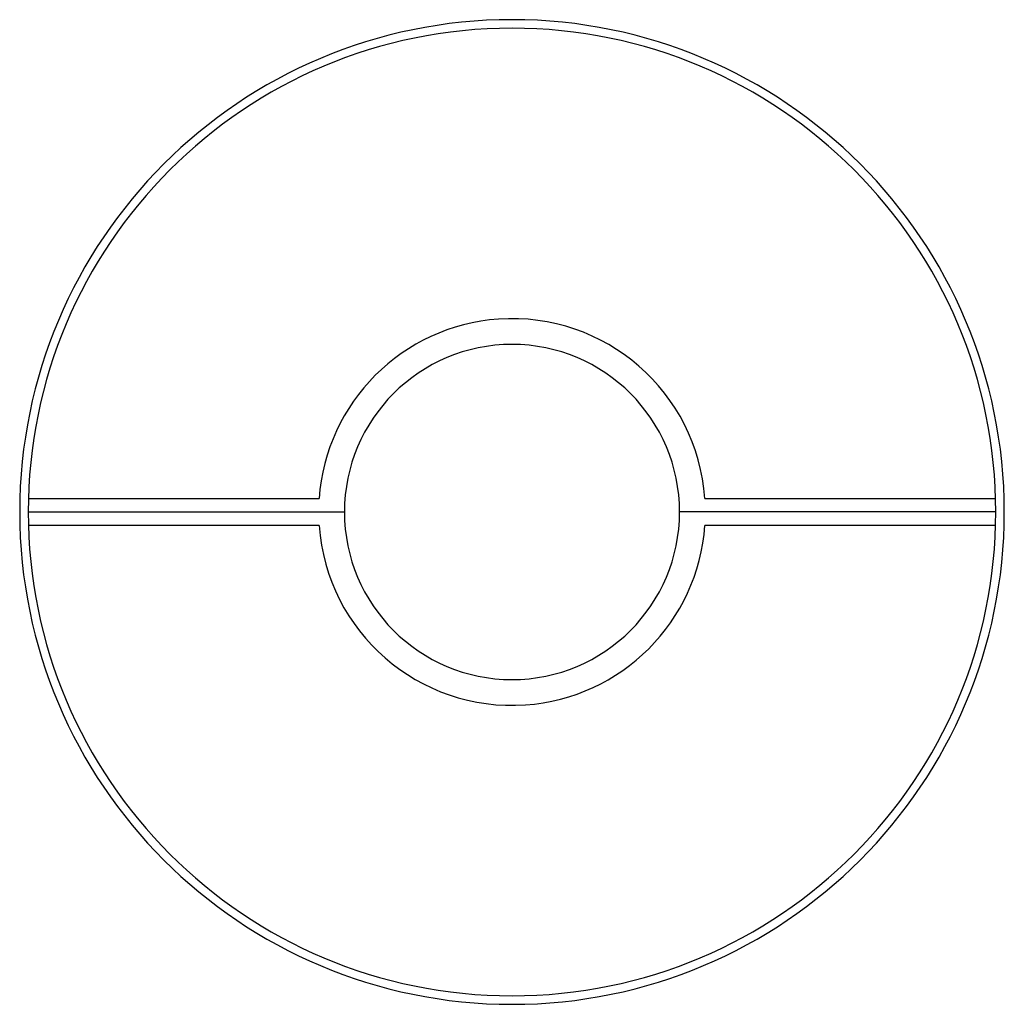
# Model space of a CAD drawing. Extents: x 320 to 870, y 146 to 696.
import ezdxf

# ---------------------------------------------------------------- set-up
doc = ezdxf.new("R2010")
doc.units = 0
doc.header["$MEASUREMENT"] = 0
doc.layers.get('0').update_dxf_attribs({"lineweight": 0})

msp = doc.modelspace()

# ---------------------------------------------------------------- linework, layer by layer
at = {"color": 18, "lineweight": 25, "true_color": 0x000000}
for p, q in [((324.75, 421), (501.39, 421)), ((865.25, 421), (688.61, 421)), ((487.26, 413.5), (324.91, 413.5))]:
    msp.add_line(p, q, dxfattribs=at)
for points, knots in [([(870, 421), (870, 572.88), (746.88, 696), (595, 696), (443.12, 696), (320, 572.88), (320, 421)], [0, 0, 0, 0, 1, 1, 1, 2, 2, 2, 2]), ([(865.25, 421), (865.25, 570.25), (744.25, 691.25), (595, 691.25), (445.75, 691.25), (324.75, 570.25), (324.75, 421)], [0, 0, 0, 0, 1, 1, 1, 2, 2, 2, 2]), ([(702.74, 428.5), (698.6, 488), (647, 532.88), (587.5, 528.74), (533.76, 525), (491, 482.24), (487.26, 428.5)], [0, 0, 0, 0, 1, 1, 1, 2, 2, 2, 2]), ([(688.61, 421), (688.61, 472.7), (646.7, 514.61), (595, 514.61), (543.3, 514.61), (501.39, 472.7), (501.39, 421)], [0, 0, 0, 0, 1, 1, 1, 2, 2, 2, 2]), ([(324.68, 428.5), (353.12, 428.5), (381.57, 428.5), (410.02, 428.5), (412.61, 428.5), (415.19, 428.5), (417.78, 428.5), (422.93, 428.5), (428.08, 428.5), (433.23, 428.5), (451.24, 428.5), (469.25, 428.5), (487.26, 428.5)], [0, 0, 0, 0, 1, 1, 1, 2, 2, 2, 3, 3, 3, 4, 4, 4, 4]), ([(702.74, 428.5), (736.2, 428.5), (769.65, 428.5), (803.11, 428.5), (823.72, 428.5), (844.32, 428.5), (864.93, 428.5)], [0, 0, 0, 0, 1, 1, 1, 2, 2, 2, 2]), ([(320, 421), (320, 269.12), (443.12, 146), (595, 146), (746.88, 146), (870, 269.12), (870, 421)], [0, 0, 0, 0, 1, 1, 1, 2, 2, 2, 2]), ([(324.75, 421), (324.75, 271.75), (445.75, 150.75), (595, 150.75), (744.25, 150.75), (865.25, 271.75), (865.25, 421)], [0, 0, 0, 0, 1, 1, 1, 2, 2, 2, 2]), ([(501.39, 421), (501.39, 369.3), (543.3, 327.39), (595, 327.39), (646.7, 327.39), (688.61, 369.3), (688.61, 421)], [0, 0, 0, 0, 1, 1, 1, 2, 2, 2, 2]), ([(487.26, 413.5), (491.4, 354), (543, 309.12), (602.5, 313.26), (656.24, 317), (699, 359.76), (702.74, 413.5)], [0, 0, 0, 0, 1, 1, 1, 2, 2, 2, 2]), ([(864.93, 413.5), (836.55, 413.5), (808.18, 413.5), (779.79, 413.5), (777.21, 413.5), (774.64, 413.5), (772.06, 413.5), (766.92, 413.5), (761.78, 413.5), (756.64, 413.5), (738.67, 413.5), (720.71, 413.5), (702.74, 413.5)], [0, 0, 0, 0, 1, 1, 1, 2, 2, 2, 3, 3, 3, 4, 4, 4, 4])]:
    msp.add_open_spline(points, degree=3, knots=knots, dxfattribs=at)

doc.saveas('drawing.dxf')
